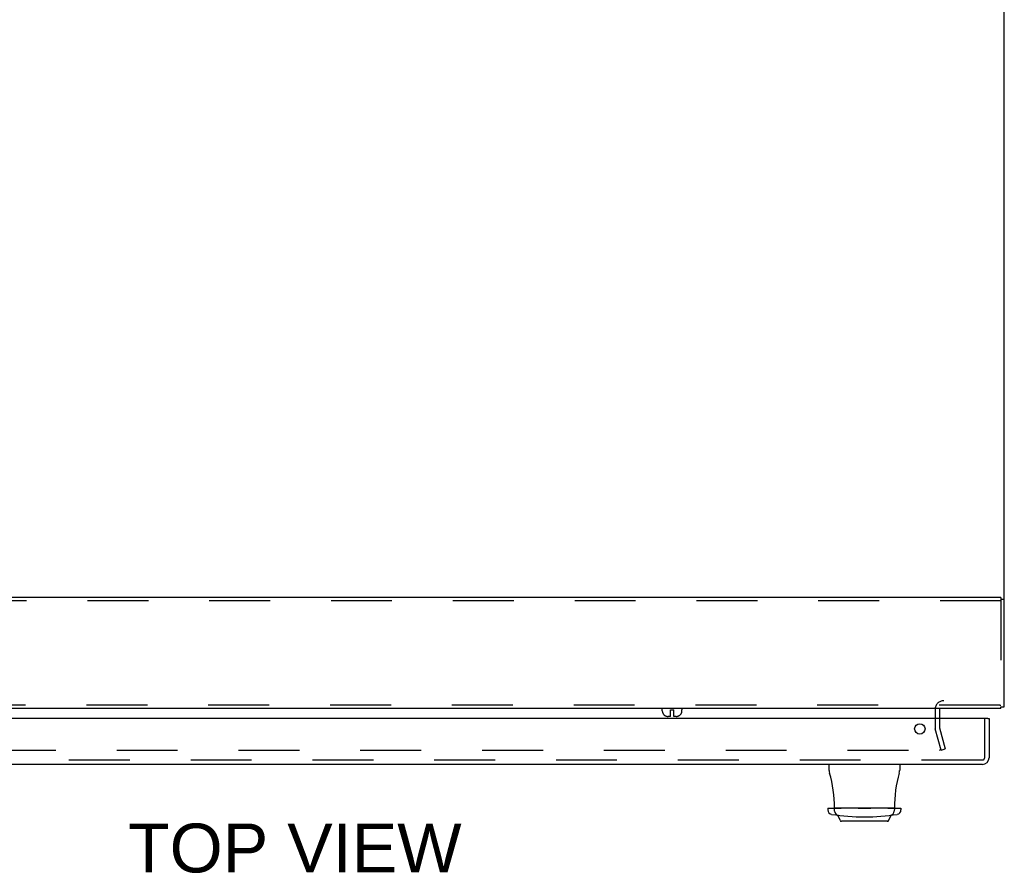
# Model space of a CAD drawing. Header units: inches. Extents: x 0 to 200, y 0 to 129.
# Tile 52 of 99: x 60 to 78, y 90 to 106. Entities that reach past the tile are written whole.
import ezdxf

# ---------------------------------------------------------------- set-up
doc = ezdxf.new("R2010")
doc.units = ezdxf.units.IN
doc.header["$LTSCALE"] = 11
doc.header["$MEASUREMENT"] = 0
doc.linetypes.add('HIDDEN', pattern=[0.2, 0.1, -0.1])
doc.layers.get('0').update_dxf_attribs({"linetype": 'CONTINUOUS'})
for name, color, linetype in [('DEFAULT_2', 8, 'HIDDEN'), ('DIMENSIONS', 7, 'CONTINUOUS'), ('FRONT_LOWER_DOOR_ASSEMBLY', 7, 'CONTINUOUS')]:
    doc.layers.add(name, color=color, linetype=linetype)
doc.styles.get("Standard").update_dxf_attribs({"font": 'arial.ttf'})

msp = doc.modelspace()

# ---------------------------------------------------------------- linework, layer by layer
at = {"color": 3, "linetype": 'Continuous'}
for p, q in [((77.673, 93.221), (77.673, 119.215)), ((77.613, 95.194), (51.733, 95.194)), ((77.613, 93.194), (51.733, 93.194)), ((76.501, 93.174), (76.501, 93.011))]:
    msp.add_line(p, q, dxfattribs=at)
at = {"color": 7, "linetype": 'Continuous'}
for p, q in [((77.613, 95.194), (77.613, 95.166)), ((77.613, 95.166), (77.673, 95.166)), ((71.494, 93.169), (71.494, 93.194)), ((71.852, 93.169), (71.852, 93.194)), ((77.613, 93.221), (77.673, 93.221)), ((77.613, 93.194), (77.613, 93.221)), ((71.494, 93.169), (71.496, 93.169)), ((71.496, 93.149), (71.496, 93.169)), ((71.646, 93.049), (71.599, 93.049)), ((71.646, 93.169), (71.701, 93.169)), ((71.646, 93.049), (71.646, 93.169)), ((71.701, 93.049), (71.701, 93.169)), ((71.747, 93.049), (71.701, 93.049)), ((71.85, 93.169), (71.852, 93.169)), ((71.85, 93.149), (71.85, 93.169))]:
    msp.add_line(p, q, dxfattribs=at)
for points in [[(71.496, 93.149), (71.496, 93.141), (71.497, 93.134), (71.499, 93.127), (71.5, 93.12), (71.503, 93.113), (71.506, 93.107), (71.509, 93.1), (71.513, 93.094), (71.517, 93.088), (71.521, 93.083), (71.526, 93.077), (71.532, 93.073), (71.537, 93.068), (71.543, 93.064), (71.55, 93.061), (71.556, 93.057), (71.563, 93.055), (71.57, 93.052), (71.577, 93.051), (71.584, 93.05), (71.592, 93.049), (71.599, 93.049)], [(71.747, 93.049), (71.755, 93.049), (71.762, 93.05), (71.769, 93.051), (71.776, 93.052), (71.783, 93.055), (71.79, 93.057), (71.797, 93.061), (71.803, 93.064), (71.809, 93.068), (71.815, 93.073), (71.82, 93.078), (71.825, 93.083), (71.829, 93.088), (71.834, 93.094), (71.837, 93.1), (71.841, 93.107), (71.843, 93.113), (71.846, 93.12), (71.848, 93.127), (71.849, 93.134), (71.85, 93.141), (71.85, 93.149)]]:
    msp.add_lwpolyline(points, dxfattribs=at)
at = {"color": 3, "linetype": 'Continuous'}
msp.add_arc((76.581, 93.174), 0.08, 165.5177, 180, dxfattribs=at)
at = {"layer": 'DEFAULT_2', "color": 8, "linetype": 'HIDDEN'}
for p, q in [((77.613, 95.166), (77.613, 93.221)), ((77.613, 95.134), (51.733, 95.134)), ((77.595, 93.254), (51.751, 93.254)), ((77.595, 93.254), (77.613, 93.254)), ((76.423, 93.174), (76.423, 92.858)), ((76.501, 93.011), (76.501, 92.858)), ((76.503, 92.844), (76.605, 92.461)), ((76.53, 92.441), (76.427, 92.824)), ((52.841, 92.441), (76.505, 92.441)), ((76.53, 92.441), (76.605, 92.461))]:
    msp.add_line(p, q, dxfattribs=at)
for points in [[(76.505, 92.441), (76.506, 92.441), (76.508, 92.441), (76.509, 92.442), (76.511, 92.442), (76.512, 92.443), (76.513, 92.444), (76.515, 92.445), (76.516, 92.446), (76.517, 92.447), (76.518, 92.448), (76.518, 92.449), (76.519, 92.451), (76.519, 92.452), (76.52, 92.453), (76.52, 92.455), (76.52, 92.456)], [(76.52, 92.456), (76.52, 92.456), (76.52, 92.458), (76.519, 92.459)]]:
    msp.add_lwpolyline(points, dxfattribs=at)
for centre, radius, start, end in [((76.581, 93.174), 0.158, 90, 180), ((76.552, 92.858), 0.129, 180, 195), ((76.552, 92.858), 0.051, 180, 195)]:
    msp.add_arc(centre, radius, start, end, dxfattribs=at)
at = {"layer": 'FRONT_LOWER_DOOR_ASSEMBLY', "color": 3, "linetype": 'Continuous'}
for p, q in [((77.377, 93.011), (51.792, 93.011)), ((77.397, 93.011), (77.397, 92.303)), ((77.277, 92.183), (51.892, 92.183))]:
    msp.add_line(p, q, dxfattribs=at)
at = {"layer": 'FRONT_LOWER_DOOR_ASSEMBLY', "color": 8, "linetype": 'HIDDEN'}
for p, q in [((77.319, 92.303), (77.319, 93.011)), ((77.277, 92.261), (51.892, 92.261))]:
    msp.add_line(p, q, dxfattribs=at)
at = {"layer": 'FRONT_LOWER_DOOR_ASSEMBLY', "color": 7, "linetype": 'Continuous'}
for p, q in [((77.377, 93.011), (77.397, 93.011)), ((74.511, 92.073), (74.507, 92.183)), ((75.786, 92.183), (75.783, 92.073)), ((74.487, 91.39), (74.486, 91.36)), ((74.487, 91.39), (74.715, 91.39)), ((74.605, 91.395), (75.688, 91.395)), ((74.607, 91.338), (74.605, 91.39)), ((74.672, 91.255), (74.672, 91.253)), ((74.706, 91.172), (74.672, 91.253)), ((74.726, 91.394), (74.727, 91.395)), ((75.038, 91.39), (75.255, 91.39)), ((75.578, 91.39), (75.806, 91.39)), ((75.587, 91.172), (75.621, 91.253)), ((75.688, 91.39), (75.686, 91.338)), ((75.806, 91.39), (75.807, 91.36)), ((75.56, 91.154), (74.733, 91.154))]:
    msp.add_line(p, q, dxfattribs=at)
for points in [[(74.657, 91.265), (74.661, 91.264), (74.664, 91.263)], [(74.664, 91.263), (74.667, 91.26), (74.67, 91.258), (74.672, 91.255)], [(74.715, 91.39), (74.716, 91.39), (74.716, 91.39), (74.716, 91.39), (74.717, 91.39), (74.717, 91.39), (74.718, 91.391)], [(74.718, 91.391), (74.719, 91.391), (74.721, 91.391)], [(74.721, 91.391), (74.722, 91.392), (74.724, 91.393), (74.726, 91.394)], [(75.567, 91.395), (75.567, 91.394), (75.569, 91.393), (75.571, 91.392), (75.573, 91.391), (75.574, 91.391), (75.576, 91.391)], [(75.576, 91.391), (75.576, 91.39), (75.576, 91.39), (75.577, 91.39), (75.577, 91.39), (75.578, 91.39), (75.578, 91.39)], [(75.621, 91.253), (75.622, 91.255), (75.623, 91.258)], [(75.623, 91.258), (75.626, 91.26), (75.629, 91.263)], [(75.629, 91.263), (75.632, 91.264), (75.637, 91.265)]]:
    msp.add_lwpolyline(points, dxfattribs=at)
at = {"layer": 'FRONT_LOWER_DOOR_ASSEMBLY', "color": 3, "linetype": 'Continuous'}
msp.add_circle((76.147, 92.823), 0.094, dxfattribs=at)
msp.add_arc((77.277, 92.303), 0.12, 270, 360, dxfattribs=at)
at = {"layer": 'FRONT_LOWER_DOOR_ASSEMBLY', "color": 8, "linetype": 'HIDDEN'}
msp.add_arc((77.277, 92.303), 0.042, 270, 360, dxfattribs=at)
at = {"layer": 'FRONT_LOWER_DOOR_ASSEMBLY', "color": 7, "linetype": 'Continuous'}
for centre, radius, start, end in [((74.707, 92.08), 0.197, 182, 195.7535), ((72.28, 91.395), 2.325, 0, 15.7535), ((78.013, 91.395), 2.325, 164.2465, 180), ((75.586, 92.08), 0.197, 344.2465, 358), ((74.565, 91.358), 0.0787, 178, 261.326), ((75.147, 95.172), 3.937, 261.326, 278.674), ((74.686, 91.341), 0.0787, 182, 263.1402), ((75.038, 91.4), 0.00984, 210.0152, 270), ((75.255, 91.4), 0.00984, 270, 329.9961), ((75.607, 91.341), 0.0787, 276.8598, 358), ((75.728, 91.358), 0.0787, 278.674, 2), ((74.733, 91.184), 0.0295, 202.5, 270), ((75.56, 91.184), 0.0295, 270, 337.5)]:
    msp.add_arc(centre, radius, start, end, dxfattribs=at)

# ---------------------------------------------------------------- texts
at = {"layer": 'DIMENSIONS', "color": 2, "linetype": 'Continuous', "insert": (64.857, 91.113), "char_height": 0.8824, "width": 6.01246, "attachment_point": 2, "line_spacing_factor": 0.9}
msp.add_mtext('TOP VIEW', dxfattribs=at)

doc.saveas('drawing.dxf')
